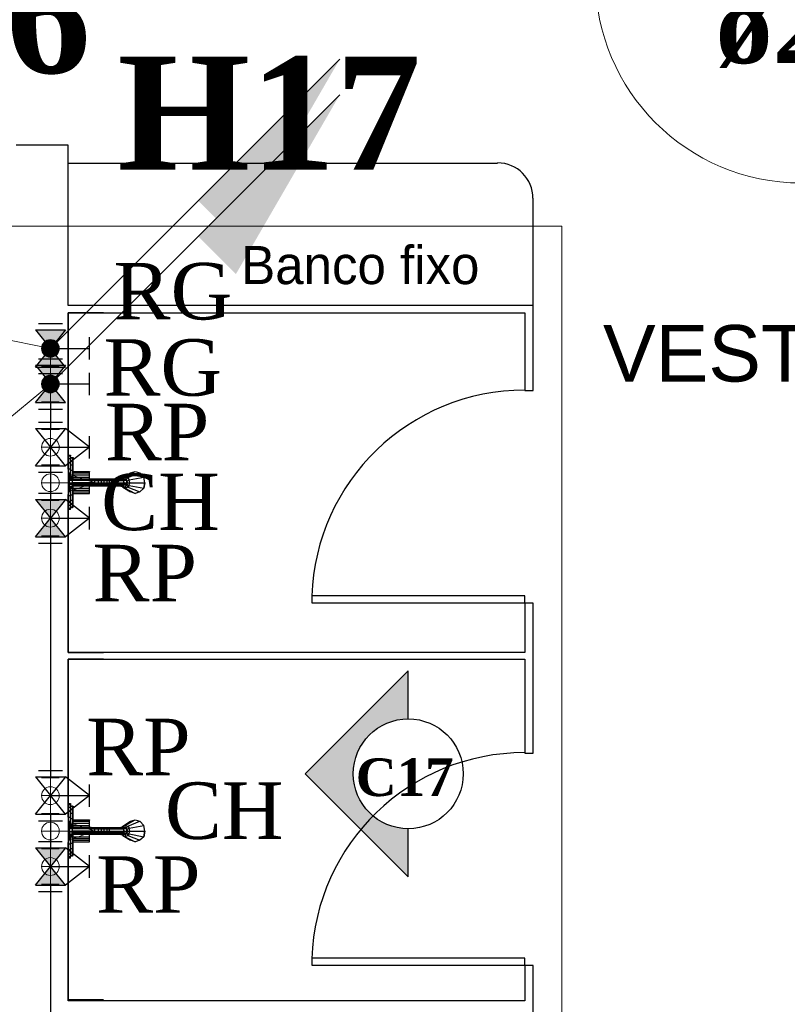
# Model space of a CAD drawing. Header units: millimetres. Extents: x 335 to 91596, y -1 to 84.
# Tile 28 of 87: x 384.83 to 387.7, y 15.62 to 19.31. Entities that reach past the tile are written whole.
import ezdxf

# ---------------------------------------------------------------- set-up
doc = ezdxf.new("R2010")
doc.units = ezdxf.units.MM
doc.header["$MEASUREMENT"] = 0
for name, color, linetype, lineweight in [('AF-Colunas', 7, 'Continuous', 20), ('AF-Conexões detalhe', 7, 'Continuous', 20), ('AF-Indicação coluna', 5, 'Continuous', 20), ('AF-Textos coluna', 7, 'Continuous', 20), ('AF-Textos conexão', 7, 'Continuous', 20), ('AF-Tubos detalhe', 5, 'Continuous', 20), ('AQ-Colunas', 7, 'Continuous', 20), ('AQ-Conexões detalhe', 7, 'Continuous', 20), ('AQ-Indicação coluna', 5, 'Continuous', 20), ('AQ-Textos conexão', 7, 'Continuous', 20), ('AQ-Tubos detalhe', 1, 'Continuous', 30), ('DI-Detalhes', 7, 'Continuous', 20), ('Simbolos', 1, 'Continuous', 30), ('SIMBOLOS INT', 8, 'Continuous', 5), ('Simbolos_int', 1, 'Continuous', 30)]:
    doc.layers.add(name, color=color, linetype=linetype, lineweight=lineweight)
doc.styles.add('Arial', font='arial.ttf')
doc.styles.add('CenturyGothic', font='GOTHIC.TTF')
doc.styles.add('TimesNewRoman', font='times.ttf')
doc.styles.add('TimesNewRomanN', font='timesbd.ttf')

msp = doc.modelspace()

# ---------------------------------------------------------------- hatches: boundary and pattern name
at = {"linetype": 'Continuous'}
msp.add_hatch(color=3, dxfattribs=at).paths.add_polyline_path([(386.2842, 16.2742), (386.2842, 16.0942), (385.8982, 16.4802), (386.2842, 16.8662), (386.2842, 16.6862), (386.2422, 16.6822), (386.2002, 16.6682), (386.1632, 16.6472), (386.1312, 16.6182), (386.1052, 16.5832), (386.0892, 16.5442), (386.0792, 16.5012), (386.0792, 16.4572), (386.0882, 16.4152), (386.1052, 16.3762), (386.1312, 16.3432), (386.1632, 16.3132), (386.2002, 16.2912), (386.2392, 16.2792)])
at = {"layer": 'AF-Colunas', "linetype": 'Continuous'}
msp.add_hatch(color=256, dxfattribs=at).paths.add_polyline_path([(385.4967, 18.6292), (385.6382, 18.4878), (386.0271, 19.1595), (385.4967, 18.6292)])
at = {"layer": 'AQ-Colunas', "linetype": 'Continuous'}
msp.add_hatch(color=256, dxfattribs=at).paths.add_polyline_path([(385.4967, 18.4959), (385.6382, 18.3544), (386.0271, 19.0262), (385.4967, 18.4959)])
at = {"layer": 'Simbolos', "linetype": 'Continuous'}
for points in [[(384.8868, 18.1453), (384.9988, 18.1453), (384.9428, 18.0753)], [(384.9428, 18.0753), (384.8868, 18.0053), (384.9988, 18.0053)], [(384.8868, 18.012), (384.9988, 18.012), (384.9428, 17.942)], [(384.9428, 17.942), (384.8868, 17.872), (384.9988, 17.872)], [(384.8869, 17.5089), (384.9989, 17.5089), (384.9429, 17.4389)], [(384.9429, 17.4389), (384.8869, 17.3689), (384.9989, 17.3689)], [(384.8869, 16.2025), (384.9989, 16.2025), (384.9429, 16.1325)], [(384.9429, 16.1325), (384.8869, 16.0625), (384.9989, 16.0625)]]:
    msp.add_hatch(color=256, dxfattribs=at).paths.add_polyline_path(points)

# ---------------------------------------------------------------- linework, layer by layer
at = {"color": 7}
for p, q in [((385.0095, 18.8375), (384.8142, 18.8375)), ((385.0095, 18.236), (385.0095, 18.8375)), ((386.6189, 18.7692), (385.0095, 18.7692)), ((386.7517, 18.236), (386.7517, 18.6383)), ((386.7517, 18.236), (385.0095, 18.236)), ((385.0095, 17.6227), (385.0095, 18.2086)), ((385.0095, 18.2086), (386.7204, 18.2086)), ((385.1423, 18.2086), (385.0095, 18.2086)), ((385.0095, 18.2086), (385.0095, 16.9352)), ((386.7204, 18.2086), (386.7204, 17.9176)), ((386.7517, 17.9176), (386.7517, 18.236)), ((386.7204, 17.9176), (386.7517, 17.9176)), ((385.0095, 16.9352), (385.0095, 17.527)), ((386.7204, 17.1481), (385.9236, 17.1481)), ((385.9236, 17.1207), (385.9236, 17.1481)), ((386.7204, 17.1207), (386.7204, 17.1481)), ((386.7204, 17.1207), (385.9236, 17.1207)), ((386.7204, 17.1207), (386.7204, 16.9352)), ((386.7517, 17.1207), (386.7204, 17.1207)), ((386.7517, 16.5582), (386.7517, 17.1207)), ((386.7204, 16.9352), (385.0095, 16.9352)), ((385.0095, 16.9352), (385.1423, 16.9352)), ((385.0095, 16.318), (385.0095, 16.9098)), ((385.0095, 16.9098), (386.7204, 16.9098)), ((385.1423, 16.9098), (385.0095, 16.9098)), ((385.0095, 16.9098), (385.0095, 15.6344)), ((386.7204, 16.9098), (386.7204, 16.5582)), ((386.7204, 16.5582), (386.7517, 16.5582)), ((385.0095, 15.6285), (385.0095, 16.2223)), ((386.7204, 15.7887), (385.9236, 15.7887)), ((385.9236, 15.7614), (385.9236, 15.7887)), ((386.7204, 15.7614), (386.7204, 15.7887)), ((386.7204, 15.7614), (385.9236, 15.7614)), ((386.7204, 15.7614), (386.7204, 15.6285)), ((386.7517, 15.7614), (386.7204, 15.7614)), ((386.7517, 15.2946), (386.7517, 15.7614)), ((385.0095, 15.6344), (385.1423, 15.6344)), ((386.7204, 15.6285), (385.0095, 15.6285))]:
    msp.add_line(p, q, dxfattribs=at)
at = {"color": 8}
for p, q in [((385.0108, 17.6749), (385.0178, 17.6749)), ((385.0108, 17.6749), (385.0108, 17.6709)), ((385.0108, 17.6609), (385.0108, 17.6709)), ((385.0178, 17.6709), (385.0108, 17.6709)), ((385.0108, 17.6449), (385.0108, 17.6609)), ((385.0178, 17.6609), (385.0108, 17.6609)), ((385.0178, 17.6749), (385.0178, 17.6709)), ((385.0178, 17.6609), (385.0178, 17.6709)), ((385.0178, 17.6669), (385.0258, 17.6669)), ((385.0178, 17.6649), (385.0258, 17.6649)), ((385.0178, 17.6449), (385.0178, 17.6609)), ((385.0178, 17.6549), (385.0258, 17.6549)), ((385.0258, 17.6669), (385.0258, 17.6649)), ((385.0258, 17.6659), (385.0278, 17.6659)), ((385.0258, 17.6549), (385.0258, 17.6649)), ((385.0258, 17.6619), (385.0278, 17.6619)), ((385.0258, 17.6389), (385.0258, 17.6549)), ((385.0258, 17.6539), (385.0278, 17.6539)), ((385.0278, 17.6659), (385.0278, 17.6619)), ((385.0278, 17.6539), (385.0278, 17.6619)), ((385.0278, 17.6379), (385.0278, 17.6539)), ((385.0108, 17.6229), (385.0108, 17.6449)), ((385.0178, 17.6449), (385.0108, 17.6449)), ((385.0108, 17.6089), (385.0108, 17.6229)), ((385.0178, 17.6229), (385.0108, 17.6229)), ((385.0178, 17.6229), (385.0178, 17.6449)), ((385.0178, 17.6389), (385.0258, 17.6389)), ((385.0178, 17.5979), (385.0178, 17.6229)), ((385.0178, 17.6189), (385.0258, 17.6189)), ((385.0258, 17.6189), (385.0258, 17.6389)), ((385.0258, 17.6379), (385.0278, 17.6379)), ((385.0258, 17.5969), (385.0258, 17.6189)), ((385.0258, 17.6189), (385.0278, 17.6189)), ((385.0278, 17.6189), (385.0278, 17.6379)), ((385.0278, 17.5969), (385.0278, 17.6189)), ((385.0278, 17.6139), (385.0898, 17.6139)), ((385.0278, 17.6129), (385.0898, 17.6129)), ((385.0898, 17.6139), (385.0898, 17.6129)), ((385.0898, 17.6089), (385.0898, 17.6129)), ((385.2228, 17.5929), (385.2608, 17.6139)), ((385.2428, 17.6089), (385.2608, 17.6139)), ((385.2428, 17.6089), (385.2608, 17.6139)), ((385.2608, 17.6139), (385.2778, 17.6089)), ((385.2608, 17.6139), (385.2778, 17.6089)), ((385.0108, 17.6089), (385.0148, 17.6089)), ((385.0108, 17.6089), (385.0108, 17.6059)), ((385.0108, 17.5979), (385.0108, 17.6059)), ((385.0148, 17.6059), (385.0108, 17.6059)), ((385.0108, 17.5859), (385.0108, 17.5979)), ((385.0148, 17.5979), (385.0108, 17.5979)), ((385.0108, 17.5719), (385.0108, 17.5859)), ((385.0148, 17.5859), (385.0108, 17.5859)), ((385.0148, 17.6089), (385.0148, 17.6059)), ((385.0148, 17.5979), (385.0148, 17.6059)), ((385.0148, 17.5859), (385.0148, 17.5979)), ((385.0178, 17.5979), (385.0148, 17.5979)), ((385.0148, 17.5929), (385.0258, 17.5929)), ((385.0148, 17.5909), (385.0258, 17.5909)), ((385.0148, 17.5869), (385.0258, 17.5869)), ((385.0148, 17.5719), (385.0148, 17.5859)), ((385.0148, 17.5819), (385.0258, 17.5819)), ((385.0178, 17.5929), (385.0178, 17.5979)), ((385.0178, 17.5969), (385.0258, 17.5969)), ((385.0258, 17.5929), (385.0258, 17.5969)), ((385.0258, 17.5969), (385.0278, 17.5969)), ((385.0258, 17.5929), (385.0258, 17.5909)), ((385.0258, 17.5869), (385.0258, 17.5909)), ((385.0258, 17.5819), (385.0258, 17.5869)), ((385.0258, 17.5859), (385.0958, 17.5859)), ((385.0958, 17.5849), (385.0258, 17.5849)), ((385.0258, 17.5719), (385.0258, 17.5819)), ((385.0958, 17.5799), (385.0258, 17.5799)), ((385.0278, 17.6089), (385.0898, 17.6089)), ((385.0278, 17.6019), (385.0898, 17.6019)), ((385.0278, 17.5859), (385.0278, 17.5969)), ((385.0278, 17.5929), (385.0898, 17.5929)), ((385.0898, 17.6019), (385.0898, 17.6089)), ((385.0898, 17.5929), (385.0898, 17.6019)), ((385.0898, 17.5859), (385.0898, 17.5929)), ((385.0958, 17.5859), (385.1068, 17.5859)), ((385.0958, 17.5859), (385.0958, 17.5849)), ((385.0958, 17.5849), (385.0958, 17.5799)), ((385.0958, 17.5849), (385.1078, 17.5849)), ((385.0958, 17.5799), (385.0958, 17.5719)), ((385.0958, 17.5799), (385.1078, 17.5799)), ((385.1068, 17.5859), (385.1178, 17.5859)), ((385.1068, 17.5859), (385.1078, 17.5849)), ((385.1078, 17.5849), (385.1078, 17.5799)), ((385.1078, 17.5849), (385.1188, 17.5849)), ((385.1078, 17.5799), (385.1078, 17.5719)), ((385.1078, 17.5799), (385.1218, 17.5799)), ((385.1178, 17.5859), (385.1188, 17.5849)), ((385.1178, 17.5859), (385.1278, 17.5859)), ((385.1188, 17.5849), (385.1218, 17.5799)), ((385.1188, 17.5849), (385.1318, 17.5849)), ((385.1218, 17.5799), (385.1218, 17.5719)), ((385.1218, 17.5799), (385.1318, 17.5799)), ((385.1278, 17.5859), (385.1388, 17.5859)), ((385.1278, 17.5859), (385.1318, 17.5849)), ((385.1318, 17.5849), (385.1318, 17.5799)), ((385.1318, 17.5849), (385.1388, 17.5849)), ((385.1318, 17.5799), (385.1338, 17.5719)), ((385.1318, 17.5799), (385.1428, 17.5799)), ((385.1388, 17.5859), (385.1468, 17.5859)), ((385.1388, 17.5859), (385.1388, 17.5849)), ((385.1388, 17.5849), (385.1428, 17.5799)), ((385.1388, 17.5849), (385.1498, 17.5849)), ((385.1428, 17.5799), (385.1428, 17.5719)), ((385.1428, 17.5799), (385.1538, 17.5799)), ((385.1468, 17.5859), (385.1548, 17.5859)), ((385.1468, 17.5859), (385.1498, 17.5849)), ((385.1498, 17.5849), (385.1538, 17.5799)), ((385.1498, 17.5849), (385.1588, 17.5849)), ((385.1538, 17.5799), (385.1538, 17.5719)), ((385.1538, 17.5799), (385.1628, 17.5799)), ((385.1548, 17.5859), (385.2068, 17.5859)), ((385.1548, 17.5859), (385.1588, 17.5849)), ((385.1588, 17.5849), (385.1628, 17.5799)), ((385.1588, 17.5849), (385.2128, 17.5849)), ((385.1628, 17.5799), (385.1628, 17.5719)), ((385.1628, 17.5799), (385.2168, 17.5799)), ((385.2008, 17.5859), (385.2068, 17.5869)), ((385.2008, 17.5859), (385.2128, 17.5859)), ((385.2068, 17.5869), (385.2178, 17.5869)), ((385.2068, 17.5869), (385.2128, 17.5859)), ((385.2068, 17.5859), (385.2128, 17.5849)), ((385.2108, 17.5869), (385.2138, 17.5909)), ((385.2108, 17.5849), (385.2128, 17.5859)), ((385.2128, 17.5859), (385.2178, 17.5819)), ((385.2128, 17.5859), (385.2128, 17.5829)), ((385.2128, 17.5859), (385.2248, 17.5859)), ((385.2128, 17.5849), (385.2168, 17.5799)), ((385.2138, 17.5909), (385.2428, 17.6089)), ((385.2138, 17.5909), (385.2228, 17.5929)), ((385.2168, 17.5869), (385.2138, 17.5909)), ((385.2138, 17.5829), (385.2168, 17.5829)), ((385.2138, 17.5829), (385.2168, 17.5829)), ((385.2168, 17.5799), (385.2178, 17.5819)), ((385.2168, 17.5799), (385.2168, 17.5719)), ((385.2178, 17.5869), (385.2248, 17.5859)), ((385.2188, 17.5719), (385.2178, 17.5819)), ((385.2178, 17.5819), (385.2288, 17.5819)), ((385.2228, 17.5859), (385.2228, 17.5929)), ((385.2228, 17.5929), (385.2328, 17.5909)), ((385.2248, 17.5859), (385.2288, 17.5819)), ((385.2268, 17.5829), (385.2328, 17.5909)), ((385.2298, 17.5719), (385.2288, 17.5819)), ((385.2288, 17.5799), (385.2298, 17.5779)), ((385.2298, 17.5779), (385.2378, 17.5829)), ((385.2328, 17.5719), (385.2298, 17.5779)), ((385.2328, 17.5909), (385.2778, 17.6089)), ((385.2328, 17.5909), (385.2378, 17.5829)), ((385.2378, 17.5829), (385.2928, 17.5929)), ((385.2408, 17.5719), (385.2378, 17.5829)), ((385.2778, 17.6089), (385.2928, 17.5929)), ((385.2778, 17.6089), (385.2928, 17.5929)), ((385.2968, 17.5719), (385.2928, 17.5929)), ((385.2968, 17.5719), (385.2928, 17.5929)), ((385.0108, 17.5599), (385.0108, 17.5719)), ((385.0148, 17.5719), (385.0108, 17.5719)), ((385.0108, 17.5479), (385.0108, 17.5599)), ((385.0148, 17.5599), (385.0108, 17.5599)), ((385.0108, 17.5399), (385.0108, 17.5479)), ((385.0148, 17.5479), (385.0108, 17.5479)), ((385.0108, 17.5379), (385.0108, 17.5399)), ((385.0148, 17.5399), (385.0108, 17.5399)), ((385.0148, 17.5599), (385.0148, 17.5719)), ((385.0148, 17.5719), (385.0258, 17.5719)), ((385.0148, 17.5659), (385.0258, 17.5659)), ((385.0148, 17.5479), (385.0148, 17.5599)), ((385.0148, 17.5589), (385.0258, 17.5589)), ((385.0148, 17.5539), (385.0258, 17.5539)), ((385.0148, 17.5509), (385.0258, 17.5509)), ((385.0148, 17.5399), (385.0148, 17.5479)), ((385.0178, 17.5479), (385.0148, 17.5479)), ((385.0148, 17.5379), (385.0148, 17.5399)), ((385.0178, 17.5479), (385.0178, 17.5509)), ((385.0178, 17.5499), (385.0258, 17.5499)), ((385.0178, 17.5229), (385.0178, 17.5479)), ((385.0258, 17.5659), (385.0258, 17.5719)), ((385.0958, 17.5719), (385.0258, 17.5719)), ((385.0958, 17.5669), (385.0258, 17.5669)), ((385.0258, 17.5589), (385.0258, 17.5659)), ((385.0958, 17.5619), (385.0258, 17.5619)), ((385.0258, 17.5599), (385.0958, 17.5599)), ((385.0258, 17.5539), (385.0258, 17.5589)), ((385.0258, 17.5509), (385.0258, 17.5539)), ((385.0258, 17.5499), (385.0258, 17.5509)), ((385.0258, 17.5269), (385.0258, 17.5499)), ((385.0258, 17.5499), (385.0278, 17.5499)), ((385.0278, 17.5499), (385.0278, 17.5599)), ((385.0278, 17.5509), (385.0898, 17.5509)), ((385.0278, 17.5269), (385.0278, 17.5499)), ((385.0278, 17.5439), (385.0898, 17.5439)), ((385.0898, 17.5509), (385.0898, 17.5599)), ((385.0898, 17.5439), (385.0898, 17.5509)), ((385.0898, 17.5379), (385.0898, 17.5439)), ((385.0958, 17.5719), (385.0958, 17.5669)), ((385.0958, 17.5719), (385.1078, 17.5719)), ((385.0958, 17.5669), (385.0958, 17.5619)), ((385.0958, 17.5669), (385.1078, 17.5669)), ((385.0958, 17.5599), (385.0958, 17.5619)), ((385.0958, 17.5619), (385.1078, 17.5619)), ((385.0958, 17.5599), (385.1068, 17.5599)), ((385.1068, 17.5599), (385.1078, 17.5619)), ((385.1068, 17.5599), (385.1178, 17.5599)), ((385.1078, 17.5719), (385.1078, 17.5669)), ((385.1078, 17.5719), (385.1218, 17.5719)), ((385.1078, 17.5669), (385.1078, 17.5619)), ((385.1078, 17.5669), (385.1218, 17.5669)), ((385.1078, 17.5619), (385.1188, 17.5619)), ((385.1178, 17.5599), (385.1188, 17.5619)), ((385.1178, 17.5599), (385.1278, 17.5599)), ((385.1218, 17.5669), (385.1188, 17.5619)), ((385.1188, 17.5619), (385.1318, 17.5619)), ((385.1218, 17.5719), (385.1218, 17.5669)), ((385.1218, 17.5719), (385.1338, 17.5719)), ((385.1218, 17.5669), (385.1318, 17.5669)), ((385.1278, 17.5599), (385.1318, 17.5619)), ((385.1278, 17.5599), (385.1388, 17.5599)), ((385.1338, 17.5719), (385.1318, 17.5669)), ((385.1318, 17.5669), (385.1318, 17.5619)), ((385.1318, 17.5669), (385.1428, 17.5669)), ((385.1318, 17.5619), (385.1388, 17.5619)), ((385.1338, 17.5719), (385.1428, 17.5719)), ((385.1428, 17.5669), (385.1388, 17.5619)), ((385.1388, 17.5599), (385.1388, 17.5619)), ((385.1388, 17.5619), (385.1498, 17.5619)), ((385.1388, 17.5599), (385.1468, 17.5599)), ((385.1428, 17.5719), (385.1428, 17.5669)), ((385.1428, 17.5719), (385.1538, 17.5719)), ((385.1428, 17.5669), (385.1538, 17.5669)), ((385.1468, 17.5599), (385.1498, 17.5619)), ((385.1468, 17.5599), (385.1548, 17.5599)), ((385.1538, 17.5669), (385.1498, 17.5619)), ((385.1498, 17.5619), (385.1588, 17.5619)), ((385.1538, 17.5719), (385.1538, 17.5669)), ((385.1538, 17.5719), (385.1628, 17.5719)), ((385.1538, 17.5669), (385.1628, 17.5669)), ((385.1548, 17.5599), (385.1588, 17.5619)), ((385.1548, 17.5599), (385.2068, 17.5599)), ((385.1628, 17.5669), (385.1588, 17.5619)), ((385.1588, 17.5619), (385.2128, 17.5619)), ((385.1628, 17.5719), (385.1628, 17.5669)), ((385.1628, 17.5719), (385.2168, 17.5719)), ((385.1628, 17.5669), (385.2168, 17.5669)), ((385.2068, 17.5589), (385.2008, 17.5599)), ((385.2008, 17.5599), (385.2128, 17.5599)), ((385.2068, 17.5599), (385.2128, 17.5619)), ((385.2128, 17.5599), (385.2068, 17.5589)), ((385.2068, 17.5589), (385.2178, 17.5589)), ((385.2128, 17.5599), (385.2108, 17.5619)), ((385.2138, 17.5549), (385.2108, 17.5589)), ((385.2168, 17.5669), (385.2128, 17.5619)), ((385.2178, 17.5659), (385.2128, 17.5599)), ((385.2128, 17.5599), (385.2128, 17.5639)), ((385.2128, 17.5599), (385.2248, 17.5599)), ((385.2168, 17.5639), (385.2138, 17.5639)), ((385.2138, 17.5639), (385.2168, 17.5639)), ((385.2168, 17.5589), (385.2138, 17.5549)), ((385.2138, 17.5549), (385.2428, 17.5379)), ((385.2228, 17.5509), (385.2138, 17.5549)), ((385.2168, 17.5719), (385.2168, 17.5669)), ((385.2168, 17.5719), (385.2188, 17.5719)), ((385.2188, 17.5719), (385.2178, 17.5659)), ((385.2178, 17.5659), (385.2288, 17.5659)), ((385.2248, 17.5599), (385.2178, 17.5589)), ((385.2188, 17.5719), (385.2298, 17.5719)), ((385.2228, 17.5599), (385.2228, 17.5509)), ((385.2328, 17.5549), (385.2228, 17.5509)), ((385.2228, 17.5509), (385.2608, 17.5319)), ((385.2288, 17.5659), (385.2248, 17.5599)), ((385.2268, 17.5639), (385.2328, 17.5549)), ((385.2288, 17.5659), (385.2298, 17.5719)), ((385.2298, 17.5669), (385.2288, 17.5669)), ((385.2298, 17.5669), (385.2328, 17.5719)), ((385.2298, 17.5669), (385.2378, 17.5619)), ((385.2328, 17.5719), (385.2408, 17.5719)), ((385.2378, 17.5619), (385.2328, 17.5549)), ((385.2328, 17.5549), (385.2778, 17.5379)), ((385.2378, 17.5619), (385.2408, 17.5719)), ((385.2378, 17.5619), (385.2928, 17.5509)), ((385.2408, 17.5719), (385.2968, 17.5719)), ((385.2928, 17.5509), (385.2778, 17.5379)), ((385.2928, 17.5509), (385.2778, 17.5379)), ((385.2928, 17.5509), (385.2968, 17.5719)), ((385.2968, 17.5719), (385.2928, 17.5509)), ((385.0148, 17.5379), (385.0108, 17.5379)), ((385.0108, 17.5229), (385.0108, 17.5379)), ((385.0108, 17.5019), (385.0108, 17.5229)), ((385.0178, 17.5229), (385.0108, 17.5229)), ((385.0108, 17.4859), (385.0108, 17.5019)), ((385.0178, 17.5019), (385.0108, 17.5019)), ((385.0178, 17.5269), (385.0258, 17.5269)), ((385.0178, 17.5019), (385.0178, 17.5229)), ((385.0178, 17.5069), (385.0258, 17.5069)), ((385.0178, 17.4859), (385.0178, 17.5019)), ((385.0258, 17.5069), (385.0258, 17.5269)), ((385.0258, 17.5269), (385.0278, 17.5269)), ((385.0258, 17.4909), (385.0258, 17.5069)), ((385.0258, 17.5069), (385.0278, 17.5069)), ((385.0278, 17.5379), (385.0898, 17.5379)), ((385.0278, 17.5319), (385.0898, 17.5319)), ((385.0278, 17.5319), (385.0898, 17.5319)), ((385.0278, 17.5069), (385.0278, 17.5269)), ((385.0278, 17.4919), (385.0278, 17.5069)), ((385.0898, 17.5319), (385.0898, 17.5379)), ((385.2608, 17.5319), (385.2428, 17.5379)), ((385.2608, 17.5319), (385.2428, 17.5379)), ((385.2778, 17.5379), (385.2608, 17.5319)), ((385.2778, 17.5379), (385.2608, 17.5319)), ((385.0108, 17.4749), (385.0108, 17.4859)), ((385.0178, 17.4859), (385.0108, 17.4859)), ((385.0108, 17.4709), (385.0108, 17.4749)), ((385.0178, 17.4749), (385.0108, 17.4749)), ((385.0178, 17.4709), (385.0108, 17.4709)), ((385.0178, 17.4909), (385.0258, 17.4909)), ((385.0178, 17.4749), (385.0178, 17.4859)), ((385.0178, 17.4819), (385.0258, 17.4819)), ((385.0178, 17.4789), (385.0258, 17.4789)), ((385.0178, 17.4709), (385.0178, 17.4749)), ((385.0258, 17.4919), (385.0278, 17.4919)), ((385.0258, 17.4819), (385.0258, 17.4909)), ((385.0258, 17.4839), (385.0278, 17.4839)), ((385.0258, 17.4789), (385.0258, 17.4819)), ((385.0258, 17.4799), (385.0278, 17.4799)), ((385.0278, 17.4839), (385.0278, 17.4919)), ((385.0278, 17.4799), (385.0278, 17.4839)), ((385.0108, 16.3683), (385.0178, 16.3683)), ((385.0108, 16.3683), (385.0108, 16.3643)), ((385.0108, 16.3543), (385.0108, 16.3643)), ((385.0178, 16.3643), (385.0108, 16.3643)), ((385.0178, 16.3683), (385.0178, 16.3643)), ((385.0178, 16.3543), (385.0178, 16.3643)), ((385.0178, 16.3603), (385.0258, 16.3603)), ((385.0178, 16.3583), (385.0258, 16.3583)), ((385.0258, 16.3603), (385.0258, 16.3583)), ((385.0258, 16.3593), (385.0278, 16.3593)), ((385.0258, 16.3483), (385.0258, 16.3583)), ((385.0278, 16.3593), (385.0278, 16.3553)), ((385.0108, 16.3383), (385.0108, 16.3543)), ((385.0178, 16.3543), (385.0108, 16.3543)), ((385.0108, 16.3163), (385.0108, 16.3383)), ((385.0178, 16.3383), (385.0108, 16.3383)), ((385.0178, 16.3383), (385.0178, 16.3543)), ((385.0178, 16.3483), (385.0258, 16.3483)), ((385.0178, 16.3163), (385.0178, 16.3383)), ((385.0178, 16.3323), (385.0258, 16.3323)), ((385.0258, 16.3553), (385.0278, 16.3553)), ((385.0258, 16.3323), (385.0258, 16.3483)), ((385.0258, 16.3473), (385.0278, 16.3473)), ((385.0258, 16.3123), (385.0258, 16.3323)), ((385.0258, 16.3313), (385.0278, 16.3313)), ((385.0278, 16.3473), (385.0278, 16.3553)), ((385.0278, 16.3313), (385.0278, 16.3473)), ((385.0278, 16.3123), (385.0278, 16.3313)), ((385.0108, 16.3023), (385.0108, 16.3163)), ((385.0178, 16.3163), (385.0108, 16.3163)), ((385.0108, 16.3023), (385.0148, 16.3023)), ((385.0108, 16.3023), (385.0108, 16.2993)), ((385.0108, 16.2913), (385.0108, 16.2993)), ((385.0148, 16.2993), (385.0108, 16.2993)), ((385.0108, 16.2793), (385.0108, 16.2913)), ((385.0148, 16.2913), (385.0108, 16.2913)), ((385.0148, 16.3023), (385.0148, 16.2993)), ((385.0148, 16.2913), (385.0148, 16.2993)), ((385.0148, 16.2793), (385.0148, 16.2913)), ((385.0178, 16.2913), (385.0148, 16.2913)), ((385.0148, 16.2863), (385.0258, 16.2863)), ((385.0148, 16.2843), (385.0258, 16.2843)), ((385.0178, 16.2913), (385.0178, 16.3163)), ((385.0178, 16.3123), (385.0258, 16.3123)), ((385.0178, 16.2863), (385.0178, 16.2913)), ((385.0178, 16.2903), (385.0258, 16.2903)), ((385.0258, 16.2903), (385.0258, 16.3123)), ((385.0258, 16.3123), (385.0278, 16.3123)), ((385.0258, 16.2863), (385.0258, 16.2903)), ((385.0258, 16.2903), (385.0278, 16.2903)), ((385.0258, 16.2863), (385.0258, 16.2843)), ((385.0258, 16.2803), (385.0258, 16.2843)), ((385.0278, 16.2903), (385.0278, 16.3123)), ((385.0278, 16.3073), (385.0898, 16.3073)), ((385.0278, 16.3063), (385.0898, 16.3063)), ((385.0278, 16.3023), (385.0898, 16.3023)), ((385.0278, 16.2953), (385.0898, 16.2953)), ((385.0278, 16.2793), (385.0278, 16.2903)), ((385.0278, 16.2863), (385.0898, 16.2863)), ((385.0898, 16.3073), (385.0898, 16.3063)), ((385.0898, 16.3023), (385.0898, 16.3063)), ((385.0898, 16.2953), (385.0898, 16.3023)), ((385.0898, 16.2863), (385.0898, 16.2953)), ((385.0898, 16.2793), (385.0898, 16.2863)), ((385.2108, 16.2803), (385.2138, 16.2843)), ((385.2138, 16.2843), (385.2428, 16.3023)), ((385.2138, 16.2843), (385.2228, 16.2863)), ((385.2168, 16.2803), (385.2138, 16.2843)), ((385.2228, 16.2863), (385.2608, 16.3073)), ((385.2228, 16.2793), (385.2228, 16.2863)), ((385.2228, 16.2863), (385.2328, 16.2843)), ((385.2268, 16.2763), (385.2328, 16.2843)), ((385.2328, 16.2843), (385.2778, 16.3023)), ((385.2328, 16.2843), (385.2378, 16.2763)), ((385.2378, 16.2763), (385.2928, 16.2863)), ((385.2428, 16.3023), (385.2608, 16.3073)), ((385.2428, 16.3023), (385.2608, 16.3073)), ((385.2608, 16.3073), (385.2778, 16.3023)), ((385.2608, 16.3073), (385.2778, 16.3023)), ((385.2778, 16.3023), (385.2928, 16.2863)), ((385.2778, 16.3023), (385.2928, 16.2863)), ((385.2968, 16.2653), (385.2928, 16.2863)), ((385.2968, 16.2653), (385.2928, 16.2863)), ((385.0108, 16.2653), (385.0108, 16.2793)), ((385.0148, 16.2793), (385.0108, 16.2793)), ((385.0108, 16.2533), (385.0108, 16.2653)), ((385.0148, 16.2653), (385.0108, 16.2653)), ((385.0108, 16.2413), (385.0108, 16.2533)), ((385.0148, 16.2533), (385.0108, 16.2533)), ((385.0148, 16.2803), (385.0258, 16.2803)), ((385.0148, 16.2653), (385.0148, 16.2793)), ((385.0148, 16.2753), (385.0258, 16.2753)), ((385.0148, 16.2533), (385.0148, 16.2653)), ((385.0148, 16.2653), (385.0258, 16.2653)), ((385.0148, 16.2593), (385.0258, 16.2593)), ((385.0148, 16.2413), (385.0148, 16.2533)), ((385.0148, 16.2523), (385.0258, 16.2523)), ((385.0148, 16.2473), (385.0258, 16.2473)), ((385.0258, 16.2753), (385.0258, 16.2803)), ((385.0258, 16.2793), (385.0958, 16.2793)), ((385.0958, 16.2783), (385.0258, 16.2783)), ((385.0258, 16.2653), (385.0258, 16.2753)), ((385.0958, 16.2733), (385.0258, 16.2733)), ((385.0258, 16.2593), (385.0258, 16.2653)), ((385.0958, 16.2653), (385.0258, 16.2653)), ((385.0958, 16.2603), (385.0258, 16.2603)), ((385.0258, 16.2523), (385.0258, 16.2593)), ((385.0958, 16.2553), (385.0258, 16.2553)), ((385.0258, 16.2533), (385.0958, 16.2533)), ((385.0258, 16.2473), (385.0258, 16.2523)), ((385.0258, 16.2443), (385.0258, 16.2473)), ((385.0278, 16.2433), (385.0278, 16.2533)), ((385.0898, 16.2443), (385.0898, 16.2533)), ((385.0958, 16.2793), (385.1068, 16.2793)), ((385.0958, 16.2793), (385.0958, 16.2783)), ((385.0958, 16.2783), (385.0958, 16.2733)), ((385.0958, 16.2783), (385.1078, 16.2783)), ((385.0958, 16.2733), (385.0958, 16.2653)), ((385.0958, 16.2733), (385.1078, 16.2733)), ((385.0958, 16.2653), (385.0958, 16.2603)), ((385.0958, 16.2653), (385.1078, 16.2653)), ((385.0958, 16.2603), (385.0958, 16.2553)), ((385.0958, 16.2603), (385.1078, 16.2603)), ((385.0958, 16.2533), (385.0958, 16.2553)), ((385.0958, 16.2553), (385.1078, 16.2553)), ((385.0958, 16.2533), (385.1068, 16.2533)), ((385.1068, 16.2793), (385.1178, 16.2793)), ((385.1068, 16.2793), (385.1078, 16.2783)), ((385.1068, 16.2533), (385.1078, 16.2553)), ((385.1068, 16.2533), (385.1178, 16.2533)), ((385.1078, 16.2783), (385.1078, 16.2733)), ((385.1078, 16.2783), (385.1188, 16.2783)), ((385.1078, 16.2733), (385.1078, 16.2653)), ((385.1078, 16.2733), (385.1218, 16.2733)), ((385.1078, 16.2653), (385.1078, 16.2603)), ((385.1078, 16.2653), (385.1218, 16.2653)), ((385.1078, 16.2603), (385.1078, 16.2553)), ((385.1078, 16.2603), (385.1218, 16.2603)), ((385.1078, 16.2553), (385.1188, 16.2553)), ((385.1178, 16.2793), (385.1188, 16.2783)), ((385.1178, 16.2793), (385.1278, 16.2793)), ((385.1178, 16.2533), (385.1188, 16.2553)), ((385.1178, 16.2533), (385.1278, 16.2533)), ((385.1188, 16.2783), (385.1218, 16.2733)), ((385.1188, 16.2783), (385.1318, 16.2783)), ((385.1218, 16.2603), (385.1188, 16.2553)), ((385.1188, 16.2553), (385.1318, 16.2553)), ((385.1218, 16.2733), (385.1218, 16.2653)), ((385.1218, 16.2733), (385.1318, 16.2733)), ((385.1218, 16.2653), (385.1218, 16.2603)), ((385.1218, 16.2653), (385.1338, 16.2653)), ((385.1218, 16.2603), (385.1318, 16.2603)), ((385.1278, 16.2793), (385.1388, 16.2793)), ((385.1278, 16.2793), (385.1318, 16.2783)), ((385.1278, 16.2533), (385.1318, 16.2553)), ((385.1278, 16.2533), (385.1388, 16.2533)), ((385.1318, 16.2783), (385.1318, 16.2733)), ((385.1318, 16.2783), (385.1388, 16.2783)), ((385.1318, 16.2733), (385.1338, 16.2653)), ((385.1318, 16.2733), (385.1428, 16.2733)), ((385.1338, 16.2653), (385.1318, 16.2603)), ((385.1318, 16.2603), (385.1318, 16.2553)), ((385.1318, 16.2603), (385.1428, 16.2603)), ((385.1318, 16.2553), (385.1388, 16.2553)), ((385.1338, 16.2653), (385.1428, 16.2653)), ((385.1388, 16.2793), (385.1468, 16.2793)), ((385.1388, 16.2793), (385.1388, 16.2783)), ((385.1388, 16.2783), (385.1428, 16.2733)), ((385.1388, 16.2783), (385.1498, 16.2783)), ((385.1428, 16.2603), (385.1388, 16.2553)), ((385.1388, 16.2533), (385.1388, 16.2553)), ((385.1388, 16.2553), (385.1498, 16.2553)), ((385.1388, 16.2533), (385.1468, 16.2533)), ((385.1428, 16.2733), (385.1428, 16.2653)), ((385.1428, 16.2733), (385.1538, 16.2733)), ((385.1428, 16.2653), (385.1428, 16.2603)), ((385.1428, 16.2653), (385.1538, 16.2653)), ((385.1428, 16.2603), (385.1538, 16.2603)), ((385.1468, 16.2793), (385.1548, 16.2793)), ((385.1468, 16.2793), (385.1498, 16.2783)), ((385.1468, 16.2533), (385.1498, 16.2553)), ((385.1468, 16.2533), (385.1548, 16.2533)), ((385.1498, 16.2783), (385.1538, 16.2733)), ((385.1498, 16.2783), (385.1588, 16.2783)), ((385.1538, 16.2603), (385.1498, 16.2553)), ((385.1498, 16.2553), (385.1588, 16.2553)), ((385.1538, 16.2733), (385.1538, 16.2653)), ((385.1538, 16.2733), (385.1628, 16.2733)), ((385.1538, 16.2653), (385.1538, 16.2603)), ((385.1538, 16.2653), (385.1628, 16.2653)), ((385.1538, 16.2603), (385.1628, 16.2603)), ((385.1548, 16.2793), (385.2068, 16.2793)), ((385.1548, 16.2793), (385.1588, 16.2783)), ((385.1548, 16.2533), (385.1588, 16.2553)), ((385.1548, 16.2533), (385.2068, 16.2533)), ((385.1588, 16.2783), (385.1628, 16.2733)), ((385.1588, 16.2783), (385.2128, 16.2783)), ((385.1628, 16.2603), (385.1588, 16.2553)), ((385.1588, 16.2553), (385.2128, 16.2553)), ((385.1628, 16.2733), (385.1628, 16.2653)), ((385.1628, 16.2733), (385.2168, 16.2733)), ((385.1628, 16.2653), (385.1628, 16.2603)), ((385.1628, 16.2653), (385.2168, 16.2653)), ((385.1628, 16.2603), (385.2168, 16.2603)), ((385.2008, 16.2793), (385.2068, 16.2803)), ((385.2008, 16.2793), (385.2128, 16.2793)), ((385.2068, 16.2523), (385.2008, 16.2533)), ((385.2008, 16.2533), (385.2128, 16.2533)), ((385.2068, 16.2803), (385.2178, 16.2803)), ((385.2068, 16.2803), (385.2128, 16.2793)), ((385.2068, 16.2793), (385.2128, 16.2783)), ((385.2068, 16.2533), (385.2128, 16.2553)), ((385.2128, 16.2533), (385.2068, 16.2523)), ((385.2068, 16.2523), (385.2178, 16.2523)), ((385.2108, 16.2783), (385.2128, 16.2793)), ((385.2128, 16.2533), (385.2108, 16.2553)), ((385.2138, 16.2483), (385.2108, 16.2523)), ((385.2128, 16.2793), (385.2178, 16.2753)), ((385.2128, 16.2793), (385.2128, 16.2763)), ((385.2128, 16.2793), (385.2248, 16.2793)), ((385.2128, 16.2783), (385.2168, 16.2733)), ((385.2168, 16.2603), (385.2128, 16.2553)), ((385.2178, 16.2593), (385.2128, 16.2533)), ((385.2128, 16.2533), (385.2128, 16.2573)), ((385.2128, 16.2533), (385.2248, 16.2533)), ((385.2138, 16.2763), (385.2168, 16.2763)), ((385.2138, 16.2763), (385.2168, 16.2763)), ((385.2168, 16.2573), (385.2138, 16.2573)), ((385.2138, 16.2573), (385.2168, 16.2573)), ((385.2168, 16.2523), (385.2138, 16.2483)), ((385.2138, 16.2483), (385.2428, 16.2313)), ((385.2228, 16.2443), (385.2138, 16.2483)), ((385.2168, 16.2733), (385.2178, 16.2753)), ((385.2168, 16.2733), (385.2168, 16.2653)), ((385.2168, 16.2653), (385.2168, 16.2603)), ((385.2168, 16.2653), (385.2188, 16.2653)), ((385.2178, 16.2803), (385.2248, 16.2793)), ((385.2188, 16.2653), (385.2178, 16.2753)), ((385.2178, 16.2753), (385.2288, 16.2753)), ((385.2188, 16.2653), (385.2178, 16.2593)), ((385.2178, 16.2593), (385.2288, 16.2593)), ((385.2248, 16.2533), (385.2178, 16.2523)), ((385.2188, 16.2653), (385.2298, 16.2653)), ((385.2228, 16.2533), (385.2228, 16.2443)), ((385.2328, 16.2483), (385.2228, 16.2443)), ((385.2248, 16.2793), (385.2288, 16.2753)), ((385.2288, 16.2593), (385.2248, 16.2533)), ((385.2268, 16.2573), (385.2328, 16.2483)), ((385.2298, 16.2653), (385.2288, 16.2753)), ((385.2288, 16.2733), (385.2298, 16.2713)), ((385.2288, 16.2593), (385.2298, 16.2653)), ((385.2298, 16.2603), (385.2288, 16.2603)), ((385.2298, 16.2713), (385.2378, 16.2763)), ((385.2328, 16.2653), (385.2298, 16.2713)), ((385.2298, 16.2603), (385.2328, 16.2653)), ((385.2298, 16.2603), (385.2378, 16.2553)), ((385.2328, 16.2653), (385.2408, 16.2653)), ((385.2378, 16.2553), (385.2328, 16.2483)), ((385.2328, 16.2483), (385.2778, 16.2313)), ((385.2408, 16.2653), (385.2378, 16.2763)), ((385.2378, 16.2553), (385.2408, 16.2653)), ((385.2378, 16.2553), (385.2928, 16.2443)), ((385.2408, 16.2653), (385.2968, 16.2653)), ((385.2928, 16.2443), (385.2968, 16.2653)), ((385.2968, 16.2653), (385.2928, 16.2443)), ((385.0108, 16.2333), (385.0108, 16.2413)), ((385.0148, 16.2413), (385.0108, 16.2413)), ((385.0108, 16.2313), (385.0108, 16.2333)), ((385.0148, 16.2333), (385.0108, 16.2333)), ((385.0148, 16.2313), (385.0108, 16.2313)), ((385.0108, 16.2163), (385.0108, 16.2313)), ((385.0108, 16.1953), (385.0108, 16.2163)), ((385.0178, 16.2163), (385.0108, 16.2163)), ((385.0148, 16.2443), (385.0258, 16.2443)), ((385.0148, 16.2333), (385.0148, 16.2413)), ((385.0178, 16.2413), (385.0148, 16.2413)), ((385.0148, 16.2313), (385.0148, 16.2333)), ((385.0178, 16.2413), (385.0178, 16.2443)), ((385.0178, 16.2433), (385.0258, 16.2433)), ((385.0178, 16.2163), (385.0178, 16.2413)), ((385.0178, 16.2203), (385.0258, 16.2203)), ((385.0178, 16.1953), (385.0178, 16.2163)), ((385.0258, 16.2433), (385.0258, 16.2443)), ((385.0258, 16.2203), (385.0258, 16.2433)), ((385.0258, 16.2433), (385.0278, 16.2433)), ((385.0258, 16.2003), (385.0258, 16.2203)), ((385.0258, 16.2203), (385.0278, 16.2203)), ((385.0278, 16.2443), (385.0898, 16.2443)), ((385.0278, 16.2203), (385.0278, 16.2433)), ((385.0278, 16.2373), (385.0898, 16.2373)), ((385.0278, 16.2313), (385.0898, 16.2313)), ((385.0278, 16.2253), (385.0898, 16.2253)), ((385.0278, 16.2253), (385.0898, 16.2253)), ((385.0278, 16.2003), (385.0278, 16.2203)), ((385.0898, 16.2373), (385.0898, 16.2443)), ((385.0898, 16.2313), (385.0898, 16.2373)), ((385.0898, 16.2253), (385.0898, 16.2313)), ((385.2228, 16.2443), (385.2608, 16.2253)), ((385.2608, 16.2253), (385.2428, 16.2313)), ((385.2608, 16.2253), (385.2428, 16.2313)), ((385.2778, 16.2313), (385.2608, 16.2253)), ((385.2778, 16.2313), (385.2608, 16.2253)), ((385.2928, 16.2443), (385.2778, 16.2313)), ((385.2928, 16.2443), (385.2778, 16.2313)), ((385.0108, 16.1793), (385.0108, 16.1953)), ((385.0178, 16.1953), (385.0108, 16.1953)), ((385.0108, 16.1683), (385.0108, 16.1793)), ((385.0178, 16.1793), (385.0108, 16.1793)), ((385.0178, 16.2003), (385.0258, 16.2003)), ((385.0178, 16.1793), (385.0178, 16.1953)), ((385.0178, 16.1843), (385.0258, 16.1843)), ((385.0178, 16.1683), (385.0178, 16.1793)), ((385.0178, 16.1753), (385.0258, 16.1753)), ((385.0178, 16.1723), (385.0258, 16.1723)), ((385.0258, 16.1843), (385.0258, 16.2003)), ((385.0258, 16.2003), (385.0278, 16.2003)), ((385.0258, 16.1853), (385.0278, 16.1853)), ((385.0258, 16.1753), (385.0258, 16.1843)), ((385.0258, 16.1773), (385.0278, 16.1773)), ((385.0258, 16.1723), (385.0258, 16.1753)), ((385.0258, 16.1733), (385.0278, 16.1733)), ((385.0278, 16.1853), (385.0278, 16.2003)), ((385.0278, 16.1773), (385.0278, 16.1853)), ((385.0278, 16.1733), (385.0278, 16.1773)), ((385.0108, 16.1643), (385.0108, 16.1683)), ((385.0178, 16.1683), (385.0108, 16.1683)), ((385.0178, 16.1643), (385.0108, 16.1643)), ((385.0178, 16.1643), (385.0178, 16.1683))]:
    msp.add_line(p, q, dxfattribs=at)
at = {"color": 3}
for p, q in [((385.8982, 16.4802), (386.2842, 16.8662)), ((386.2842, 16.6862), (386.2842, 16.8662)), ((386.2842, 16.0942), (385.8982, 16.4802)), ((386.2842, 16.0942), (386.2842, 16.2742))]:
    msp.add_line(p, q, dxfattribs=at)
msp.add_circle((386.2842, 16.4802), 0.206, dxfattribs=at)
at = {"color": 7}
for centre, radius, start, end in [((386.6189, 18.6383), 0.1327, 0, 90), ((386.7204, 17.1207), 0.7982, 90, 178.095), ((386.7204, 15.7614), 0.7982, 90, 178.095)]:
    msp.add_arc(centre, radius, start, end, dxfattribs=at)
at = {"layer": 'AF-Colunas', "linetype": 'Continuous'}
msp.add_line((384.9664, 18.0989), (386.0271, 19.1595), dxfattribs=at)
at = {"layer": 'AF-Colunas', "linetype": 'Continuous', "const_width": 0.0333}
msp.add_lwpolyline([(384.9594, 18.0753, 1), (384.9261, 18.0753, 1)], format="xyb", close=True, dxfattribs=at)
at = {"layer": 'AF-Colunas', "linetype": 'Continuous'}
msp.add_circle((384.9428, 18.0753), 0.0333, dxfattribs=at)
at = {"layer": 'AF-Conexões detalhe', "linetype": 'Continuous'}
for p, q in [((384.9428, 18.0753), (384.9429, 18.0086)), ((384.9762, 18.0086), (384.9095, 18.0086)), ((384.9096, 17.7716), (384.9763, 17.7716)), ((384.9429, 17.7049), (384.9429, 17.7716)), ((384.943, 17.7049), (384.9429, 17.6382)), ((384.9429, 17.7049), (384.9429, 17.6382)), ((384.9096, 17.6385), (384.9763, 17.6385)), ((384.9763, 17.6382), (384.9096, 17.6382)), ((384.9763, 17.6382), (384.9096, 17.6382)), ((384.9429, 17.5718), (384.9429, 17.6385)), ((384.9429, 17.5718), (384.9429, 17.5051)), ((384.9762, 17.5051), (384.9096, 17.5052)), ((384.9095, 16.465), (384.9762, 16.465)), ((384.9429, 16.3983), (384.9429, 16.465)), ((384.9429, 16.3983), (384.9429, 16.3317)), ((384.9429, 16.3983), (384.9429, 16.3317)), ((384.9095, 16.3319), (384.9762, 16.3319)), ((384.9095, 16.3317), (384.9762, 16.3317)), ((384.9762, 16.3317), (384.9095, 16.3317)), ((384.9429, 16.2653), (384.9429, 16.3319)), ((384.9429, 16.2653), (384.9429, 16.1986)), ((384.9095, 16.1986), (384.9762, 16.1986))]:
    msp.add_line(p, q, dxfattribs=at)
for centre in [(384.9428, 18.0753), (384.9428, 18.0753), (384.9429, 17.7049), (384.943, 17.7049), (384.943, 17.7049), (384.9429, 17.5718), (384.9429, 16.3983), (384.9429, 16.3983), (384.9429, 16.3983), (384.9429, 16.2653)]:
    msp.add_circle(centre, 0.0333, dxfattribs=at)
at = {"layer": 'AF-Indicação coluna'}
msp.add_line((384.9428, 18.0753), (384.2265, 18.2192), dxfattribs=at)
msp.add_circle((387.7558, 19.4658), 0.77, dxfattribs=at)
at = {"layer": 'AF-Tubos detalhe'}
for p, q in [((384.9429, 18.0086), (384.9429, 17.7716)), ((384.9429, 17.7049), (384.943, 17.7049)), ((384.9429, 17.6382), (384.9429, 17.6385)), ((384.9429, 17.6382), (384.9429, 16.465)), ((384.9429, 16.3317), (384.9427, 15.1642)), ((384.9429, 16.3317), (384.9429, 16.3319))]:
    msp.add_line(p, q, dxfattribs=at)
at = {"layer": 'AQ-Colunas', "linetype": 'Continuous'}
msp.add_line((384.9664, 17.9655), (386.0271, 19.0262), dxfattribs=at)
at = {"layer": 'AQ-Colunas', "linetype": 'Continuous', "const_width": 0.0333}
msp.add_lwpolyline([(384.9594, 17.9419, 1), (384.9261, 17.9419, 1)], format="xyb", close=True, dxfattribs=at)
at = {"layer": 'AQ-Colunas', "linetype": 'Continuous'}
msp.add_circle((384.9428, 17.9419), 0.0333, dxfattribs=at)
at = {"layer": 'AQ-Conexões detalhe', "linetype": 'Continuous'}
for p, q in [((384.9428, 17.942), (384.9429, 17.8753)), ((384.9762, 17.8753), (384.9095, 17.8753)), ((384.9096, 17.7716), (384.9763, 17.7716)), ((384.943, 17.7049), (384.9429, 17.7716)), ((384.943, 17.7049), (384.9429, 17.6382)), ((384.9763, 17.6382), (384.9096, 17.6382)), ((385.0096, 17.6051), (385.0096, 17.5385)), ((385.0096, 17.6051), (385.1096, 17.5718)), ((384.9429, 17.5718), (385.1096, 17.5718)), ((385.0096, 17.5385), (385.1096, 17.5718)), ((384.9095, 17.5056), (384.9762, 17.5056)), ((384.9096, 17.5056), (384.9762, 17.5056)), ((384.9429, 17.4389), (384.9429, 17.5056)), ((384.9429, 17.4389), (384.9429, 17.5056)), ((384.9429, 17.4389), (384.9429, 17.3722)), ((384.9762, 17.3722), (384.9095, 17.3722)), ((384.9095, 16.465), (384.9762, 16.465)), ((384.9429, 16.3983), (384.9429, 16.465)), ((384.9429, 16.3983), (384.9429, 16.3317)), ((384.9095, 16.3317), (384.9762, 16.3317)), ((385.0095, 16.2986), (385.0095, 16.2319)), ((385.0095, 16.2986), (385.1095, 16.2653)), ((384.9429, 16.2653), (385.1095, 16.2653)), ((385.0095, 16.2319), (385.1095, 16.2653)), ((384.9095, 16.1991), (384.9762, 16.1991)), ((384.9095, 16.1991), (384.9762, 16.1991)), ((384.9429, 16.1325), (384.9429, 16.1991)), ((384.9429, 16.1325), (384.9429, 16.1991)), ((384.9429, 16.1325), (384.9429, 16.0658)), ((384.9762, 16.0658), (384.9095, 16.0658))]:
    msp.add_line(p, q, dxfattribs=at)
for centre in [(384.9428, 17.942), (384.9428, 17.942), (384.9429, 17.5718), (384.9429, 17.4389), (384.9429, 17.4389), (384.9429, 17.4389), (384.9429, 16.2653), (384.9429, 16.1325), (384.9429, 16.1325), (384.9429, 16.1325)]:
    msp.add_circle(centre, 0.0333, dxfattribs=at)
at = {"layer": 'AQ-Indicação coluna'}
msp.add_line((384.9428, 17.9419), (383.876, 17.0544), dxfattribs=at)
at = {"layer": 'AQ-Tubos detalhe'}
for p, q in [((384.9428, 17.9419), (384.9428, 17.942)), ((384.9429, 17.8753), (384.9429, 17.7716)), ((384.9429, 17.6382), (384.9429, 17.5056)), ((384.9429, 17.5056), (384.9429, 17.5051)), ((384.9429, 17.3722), (384.9429, 16.465)), ((384.9429, 16.3317), (384.9429, 16.1991)), ((384.9429, 16.1991), (384.9429, 16.1986)), ((384.9429, 16.0658), (384.9427, 15.1642))]:
    msp.add_line(p, q, dxfattribs=at)
at = {"layer": 'DI-Detalhes', "color": 3, "linetype": 'Continuous'}
msp.add_lwpolyline([(386.8599, 14.3195), (384.6664, 14.3195), (384.6664, 18.5342), (386.8599, 18.5342), (386.8599, 14.3195)], close=True, dxfattribs=at)
at = {"layer": 'Simbolos'}
for p, q in [((384.8978, 18.1693), (384.9878, 18.1693)), ((384.8868, 18.1453), (384.9988, 18.1453)), ((384.8868, 18.1453), (384.9428, 18.0753)), ((384.9988, 18.1453), (384.9428, 18.0753)), ((385.0898, 18.0333), (385.0898, 18.1173)), ((384.8868, 18.0053), (384.9428, 18.0753)), ((384.9428, 18.0753), (385.0898, 18.0753)), ((384.9988, 18.0053), (384.9428, 18.0753)), ((384.8868, 18.012), (384.9988, 18.012)), ((384.8868, 18.012), (384.9428, 17.942)), ((384.8868, 18.0053), (384.9988, 18.0053)), ((384.8978, 17.9813), (384.9878, 17.9813)), ((384.9988, 18.012), (384.9428, 17.942)), ((385.0898, 17.9), (385.0898, 17.984)), ((384.8868, 17.872), (384.9428, 17.942)), ((384.9428, 17.942), (385.0898, 17.942)), ((384.9988, 17.872), (384.9428, 17.942)), ((384.8868, 17.872), (384.9988, 17.872)), ((384.887, 17.7749), (384.943, 17.7049)), ((384.887, 17.7749), (384.999, 17.7749)), ((384.999, 17.7749), (384.943, 17.7049)), ((385.089, 17.7049), (384.999, 17.7749)), ((385.089, 17.6629), (385.089, 17.7469)), ((384.887, 17.6349), (384.943, 17.7049)), ((384.943, 17.7049), (385.089, 17.7049)), ((384.999, 17.6349), (384.943, 17.7049)), ((385.089, 17.7049), (384.999, 17.6349)), ((384.887, 17.6349), (384.999, 17.6349)), ((384.8869, 17.5089), (384.9429, 17.4389)), ((384.8869, 17.5089), (384.9989, 17.5089)), ((384.9989, 17.5089), (384.9429, 17.4389)), ((385.0889, 17.4389), (384.9989, 17.5089)), ((385.0889, 17.3969), (385.0889, 17.4809)), ((384.8869, 17.3689), (384.9429, 17.4389)), ((384.9429, 17.4389), (385.0889, 17.4389)), ((384.9989, 17.3689), (384.9429, 17.4389)), ((385.0889, 17.4389), (384.9989, 17.3689)), ((384.8869, 17.3689), (384.9989, 17.3689)), ((384.8869, 16.4683), (384.9429, 16.3983)), ((384.8869, 16.4683), (384.9989, 16.4683)), ((384.9989, 16.4683), (384.9429, 16.3983)), ((385.0889, 16.3983), (384.9989, 16.4683)), ((385.0889, 16.3563), (385.0889, 16.4403)), ((384.8869, 16.3283), (384.9429, 16.3983)), ((384.9429, 16.3983), (385.0889, 16.3983)), ((384.9989, 16.3283), (384.9429, 16.3983)), ((385.0889, 16.3983), (384.9989, 16.3283)), ((384.8869, 16.3283), (384.9989, 16.3283)), ((384.8869, 16.2025), (384.9429, 16.1325)), ((384.8869, 16.2025), (384.9989, 16.2025)), ((384.9989, 16.2025), (384.9429, 16.1325)), ((385.0889, 16.1325), (384.9989, 16.2025)), ((385.0889, 16.0905), (385.0889, 16.1745)), ((384.8869, 16.0625), (384.9429, 16.1325)), ((384.9429, 16.1325), (385.0889, 16.1325)), ((384.9989, 16.0625), (384.9429, 16.1325)), ((385.0889, 16.1325), (384.9989, 16.0625)), ((384.8869, 16.0625), (384.9989, 16.0625))]:
    msp.add_line(p, q, dxfattribs=at)
at = {"layer": 'SIMBOLOS INT', "linetype": 'Continuous'}
for p, q in [((384.9428, 17.7049), (384.9428, 17.7369)), ((384.9428, 17.7369), (384.9428, 17.6709)), ((384.9778, 17.7049), (384.9108, 17.7049)), ((384.9428, 17.5719), (384.9428, 17.6039)), ((384.9428, 17.6039), (384.9428, 17.5369)), ((384.9778, 17.5719), (384.9108, 17.5719)), ((384.9428, 17.4389), (384.9428, 17.4709)), ((384.9428, 17.4709), (384.9428, 17.4039)), ((384.9778, 17.4389), (384.9108, 17.4389)), ((384.9778, 16.3983), (384.9108, 16.3983)), ((384.9428, 16.3983), (384.9428, 16.4303)), ((384.9428, 16.4303), (384.9428, 16.3643)), ((384.9428, 16.2653), (384.9428, 16.2973)), ((384.9428, 16.2973), (384.9428, 16.2303)), ((384.9778, 16.2653), (384.9108, 16.2653)), ((384.9428, 16.1323), (384.9428, 16.1643)), ((384.9428, 16.1643), (384.9428, 16.0973)), ((384.9778, 16.1323), (384.9108, 16.1323))]:
    msp.add_line(p, q, dxfattribs=at)
at = {"layer": 'Simbolos_int'}
for p, q in [((384.8978, 18.036), (384.9878, 18.036)), ((384.8978, 17.848), (384.9878, 17.848)), ((384.898, 17.7989), (384.988, 17.7989)), ((384.898, 17.6109), (384.988, 17.6109)), ((384.8979, 17.5329), (384.9869, 17.5329)), ((384.8979, 17.3449), (384.9869, 17.3449)), ((384.8979, 16.4923), (384.9879, 16.4923)), ((384.8979, 16.3043), (384.9879, 16.3043)), ((384.8979, 16.2265), (384.9869, 16.2265)), ((384.8979, 16.0385), (384.9869, 16.0385))]:
    msp.add_line(p, q, dxfattribs=at)

# ---------------------------------------------------------------- texts
at = {"color": 7, "insert": (385.658, 18.3144), "char_height": 0.14299, "width": 1.969157, "attachment_point": 7, "line_spacing_factor": 0.798, "style": 'CenturyGothic'}
msp.add_mtext('Banco fixo', dxfattribs=at)
at = {"insert": (387.014, 17.9481), "char_height": 0.2118, "width": 4.896486, "attachment_point": 7, "line_spacing_factor": 0.798, "style": 'Arial'}
msp.add_mtext('VEST. FEMININO', dxfattribs=at)
at = {"color": 3, "insert": (386.087, 16.3948), "char_height": 0.1412, "width": 0.667703, "attachment_point": 7, "line_spacing_factor": 0.798, "style": 'TimesNewRomanN'}
msp.add_mtext('C17', dxfattribs=at)
at = {"layer": 'AF-Textos coluna', "insert": (387.756, 19.1274), "char_height": 0.2824, "width": 1.16565, "attachment_point": 8, "line_spacing_factor": 0.798, "style": 'TimesNewRomanN'}
msp.add_mtext('ø25', dxfattribs=at)
at = {"layer": 'AF-Textos conexão', "char_height": 0.2118, "attachment_point": 7, "line_spacing_factor": 0.798, "style": 'TimesNewRoman'}
for s, insert, width in [('RG', (385.18, 18.1811), 0.844733), ('RP', (385.147, 17.6561), 0.743958), ('RP', (385.077, 16.4751), 0.743958)]:
    msp.add_mtext(s, dxfattribs=dict(at, insert=insert, width=width))
at = {"layer": 'AQ-Textos conexão', "char_height": 0.2118, "attachment_point": 7, "line_spacing_factor": 0.798, "style": 'TimesNewRoman'}
for s, insert, width in [('RG', (385.142, 17.8951), 0.844733), ('CH', (385.133, 17.3911), 0.844733), ('RP', (385.101, 17.1271), 0.743958), ('CH', (385.372, 16.2331), 0.844733), ('RP', (385.114, 15.9591), 0.743958)]:
    msp.add_mtext(s, dxfattribs=dict(at, insert=insert, width=width))
at = {"layer": 'DI-Detalhes', "color": 3, "char_height": 0.4236, "width": 2.065351, "attachment_point": 8, "line_spacing_factor": 0.798, "style": 'TimesNewRomanN'}
for s, insert in [('H16', (384.526, 19.102)), ('H17', (385.763, 18.746))]:
    msp.add_mtext(s, dxfattribs=dict(at, insert=insert))

doc.saveas('drawing.dxf')
